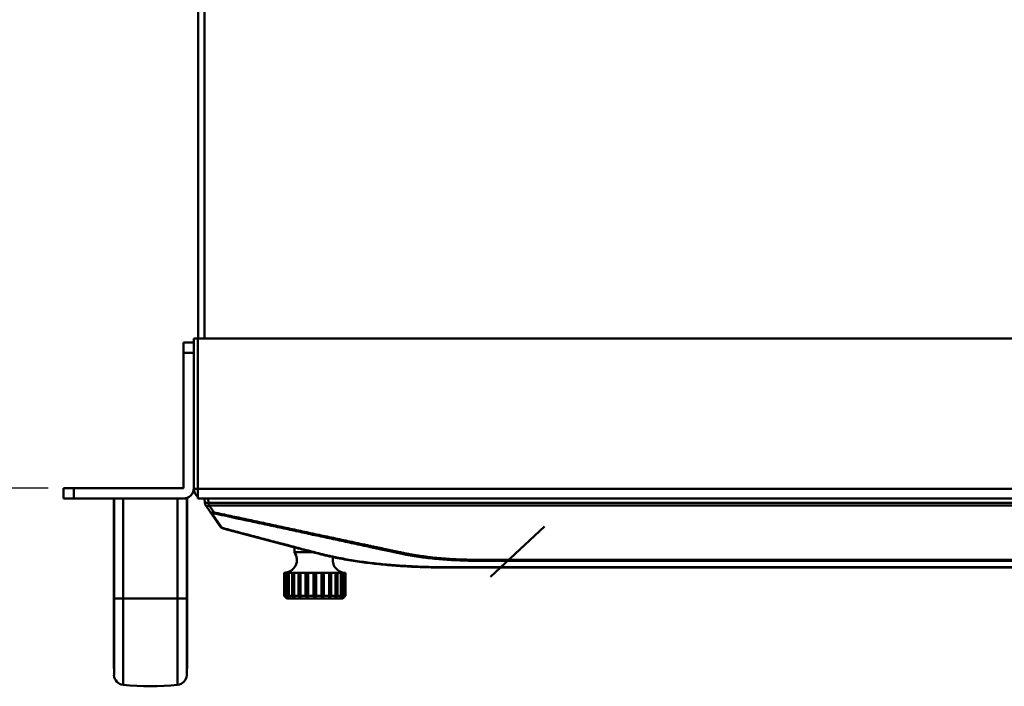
# Model space of a CAD drawing. Header units: millimetres. Extents: x 6596 to 7860, y -415 to 716.
# Tile 11 of 56: x 7026 to 7219, y -171 to -40. Entities that reach past the tile are written whole.
import ezdxf

# ---------------------------------------------------------------- set-up
doc = ezdxf.new("R2010")
doc.units = ezdxf.units.MM
doc.header["$LTSCALE"] = 81.675
doc.header["$PDMODE"] = 3
doc.header["$PDSIZE"] = 8
doc.layers.get('0').update_dxf_attribs({"linetype": 'CONTINUOUS'})
doc.layers.get('Defpoints').update_dxf_attribs({"linetype": 'CONTINUOUS'})
doc.layers.add('标注', color=4, linetype='CONTINUOUS', lineweight=13)
doc.layers.add('标注 @ 1', color=4, linetype='CONTINUOUS', lineweight=13)
doc.styles.get("Standard").update_dxf_attribs({"font": 'simfang_0.ttf'})
doc.dimstyles.new('18', dxfattribs={"dimscale": 0, "dimtxt": 18, "dimasz": 20, "dimexe": 2, "dimexo": 3, "dimgap": 3, "dimtad": 1, "dimtoh": 1, "dimdec": 1, "dimdsep": 46, "dimtxsty": 'Standard', "dimcen": 2.5, "dimclrd": 256, "dimclre": 4, "dimclrt": 256, "dimadec": 0, "dimazin": 0, "dimtfac": 1, "dimtdec": 1, "dimtmove": 0, "dimatfit": 3, "dimfxl": 5, "dimlwd": 25, "dimlwe": 25, "dimarcsym": 1})

# ---------------------------------------------------------------- blocks, each defined once
blk = doc.blocks.new('*D98')
at = {"layer": 'Defpoints', "color": 0, "transparency": 16777216}
for p in [(6991.2, 320.12), (7062.22, 320.12), (7034.87, -131.88)]:
    blk.add_point(p, dxfattribs=at)
at = {"layer": '标注', "color": 4, "linetype": 'Continuous', "lineweight": 25, "transparency": 16777216}
for p, q in [((7059.22, 320.12), (6989.2, 320.12)), ((7031.87, -131.88), (6989.2, -131.88))]:
    blk.add_line(p, q, dxfattribs=at)
at = {"layer": '标注', "linetype": 'Continuous', "lineweight": 25, "transparency": 16777216}
blk.add_line((6991.2, -111.88), (6991.2, 300.12), dxfattribs=at)
at = {"layer": '标注', "transparency": 16777216}
for points in [[(6987.86, 300.12), (6994.53, 300.12), (6991.2, 320.12)], [(6987.86, -111.88), (6994.53, -111.88), (6991.2, -131.88)]]:
    blk.add_solid(points, dxfattribs=at)
at = {"layer": '标注', "transparency": 16777216, "insert": (6979.09, 72.31), "char_height": 18, "attachment_point": 5, "rotation": 90}
blk.add_mtext('452', dxfattribs=at)

msp = doc.modelspace()

# ---------------------------------------------------------------- linework, layer by layer
at = {"linetype": 'Continuous', "lineweight": 50}
for p, q in [((7061.22, -102.58), (7061.22, 319.12)), ((7062.42, 318.92), (7062.42, -102.58)), ((7058.37, -131.78), (7058.37, -103.38)), ((7060.37, -103.38), (7058.37, -103.38)), ((7060.37, -131.78), (7060.37, -102.58)), ((7060.37, -102.58), (7491.67, -102.58)), ((7061.17, -133.88), (7061.17, -102.58)), ((7060.37, -105.38), (7058.37, -105.38)), ((7034.87, -131.88), (7034.87, -133.88)), ((7034.87, -131.88), (7058.27, -131.88)), ((7036.87, -131.88), (7036.87, -133.88)), ((7060.37, -131.98), (7491.67, -131.98)), ((7034.87, -133.88), (7058.27, -133.88)), ((7044.69, -133.88), (7044.69, -163.36)), ((7044.76, -168.4), (7044.76, -133.88)), ((7046.54, -170.28), (7046.54, -133.88)), ((7057.2, -170.28), (7057.2, -133.88)), ((7058.44, -133.88), (7059.05, -133.88)), ((7058.98, -153.38), (7058.98, -133.88)), ((7059.05, -133.88), (7059.05, -163.36)), ((7061.17, -133.88), (7490.87, -133.88)), ((7062.47, -133.88), (7062.5, -134.71)), ((7063.18, -133.88), (7063.21, -134.71)), ((7488.83, -134.71), (7063.21, -134.71)), ((7062.68, -135.25), (7065.54, -139.33)), ((7063.39, -135.25), (7064.32, -136.58)), ((7488.65, -135.25), (7063.39, -135.25)), ((7065.8, -139.47), (7064.01, -136.9)), ((7066.1, -139.73), (7067.02, -139.97)), ((7079.87, -143.38), (7067.02, -139.97)), ((7128.91, -139.33), (7118.36, -149.17)), ((7080.02, -143.42), (7080.02, -144.38)), ((7080.02, -143.42), (7080.02, -144.38)), ((7083.64, -144.38), (7080.02, -144.38)), ((7083.64, -144.38), (7080.02, -144.38)), ((7122.4, -147.38), (7122.2, -147.38)), ((7090.02, -148.38), (7078.02, -148.38)), ((7090.02, -148.38), (7078.02, -148.38)), ((7078.02, -148.38), (7078.02, -148.6)), ((7078.02, -148.6), (7078.02, -148.6)), ((7078.02, -148.6), (7078.02, -152.88)), ((7078.29, -148.6), (7078.16, -148.6)), ((7078.16, -148.6), (7078.16, -152.88)), ((7078.29, -148.6), (7078.29, -152.88)), ((7078.95, -148.6), (7078.7, -148.6)), ((7078.7, -148.6), (7078.7, -152.88)), ((7078.95, -148.6), (7078.95, -152.88)), ((7079.96, -148.6), (7079.6, -148.6)), ((7079.6, -148.6), (7079.6, -152.88)), ((7079.92, -153.16), (7079.92, -148.6)), ((7079.96, -148.6), (7079.96, -152.88)), ((7081.24, -148.6), (7080.81, -148.6)), ((7080.81, -148.6), (7080.81, -152.88)), ((7081.09, -153.16), (7081.09, -148.6)), ((7081.24, -148.6), (7081.24, -153.16)), ((7082.71, -148.6), (7082.23, -148.6)), ((7082.23, -148.6), (7082.23, -152.88)), ((7082.46, -153.16), (7082.46, -148.6)), ((7082.62, -153.16), (7082.62, -148.6)), ((7082.71, -148.6), (7082.71, -152.88)), ((7084.27, -148.6), (7083.77, -148.6)), ((7083.77, -148.6), (7083.77, -152.88)), ((7083.93, -153.16), (7083.93, -148.6)), ((7084.11, -153.16), (7084.11, -148.6)), ((7084.27, -148.6), (7084.27, -152.88)), ((7085.81, -148.6), (7085.33, -148.6)), ((7085.33, -148.6), (7085.33, -152.88)), ((7085.41, -153.16), (7085.41, -148.6)), ((7085.58, -153.16), (7085.58, -148.6)), ((7085.81, -148.6), (7085.81, -152.88)), ((7087.23, -148.6), (7086.8, -148.6)), ((7086.8, -148.6), (7086.8, -153.16)), ((7086.95, -153.16), (7086.95, -148.6)), ((7087.23, -148.6), (7087.23, -152.88)), ((7088.43, -148.6), (7088.08, -148.6)), ((7088.08, -148.6), (7088.08, -152.88)), ((7088.12, -153.16), (7088.12, -148.6)), ((7088.43, -148.6), (7088.43, -152.88)), ((7089.34, -148.6), (7089.09, -148.6)), ((7089.09, -148.6), (7089.09, -152.88)), ((7089.34, -148.6), (7089.34, -152.88)), ((7089.87, -148.6), (7089.74, -148.6)), ((7089.74, -148.6), (7089.74, -152.88)), ((7089.87, -148.6), (7089.87, -152.88)), ((7090.02, -148.6), (7090.01, -148.6)), ((7090.01, -148.6), (7090.01, -152.88)), ((7090.02, -148.38), (7090.02, -148.6)), ((7044.69, -153.38), (7044.69, -154.67)), ((7044.69, -153.38), (7059.05, -153.38)), ((7058.98, -163.38), (7058.98, -153.38)), ((7059.05, -154.67), (7059.05, -153.38)), ((7078.16, -152.88), (7078.02, -152.88)), ((7078.16, -152.88), (7078.32, -153.02)), ((7078.16, -152.88), (7078.23, -152.94)), ((7078.23, -152.94), (7078.32, -153.02)), ((7078.7, -152.88), (7078.29, -152.88)), ((7078.36, -153.22), (7078.33, -153.19)), ((7078.52, -153.38), (7078.36, -153.22)), ((7078.48, -153.16), (7078.48, -153.11)), ((7089.52, -153.38), (7078.52, -153.38)), ((7078.84, -153), (7078.87, -153.02)), ((7079.6, -152.88), (7078.95, -152.88)), ((7079.03, -153.16), (7079.03, -153.01)), ((7079.13, -153.2), (7079.12, -153.16)), ((7080.81, -152.88), (7079.96, -152.88)), ((7080.04, -153.19), (7080.04, -153.16)), ((7082.23, -152.88), (7081.24, -152.88)), ((7083.77, -152.88), (7082.71, -152.88)), ((7085.33, -152.88), (7084.27, -152.88)), ((7086.8, -152.88), (7085.81, -152.88)), ((7088.08, -152.88), (7087.23, -152.88)), ((7088, -153.16), (7087.99, -153.19)), ((7088.07, -153.2), (7088.12, -153.16)), ((7089.09, -152.88), (7088.43, -152.88)), ((7088.92, -153.16), (7088.91, -153.2)), ((7088.96, -153.2), (7089.01, -153.16)), ((7089.01, -153.16), (7089.01, -153.01)), ((7089.17, -153.02), (7089.2, -153)), ((7089.74, -152.88), (7089.34, -152.88)), ((7089.52, -153.38), (7089.68, -153.22)), ((7089.53, -153.19), (7089.56, -153.16)), ((7089.56, -153.16), (7089.56, -153.11)), ((7089.7, -153.19), (7089.68, -153.22)), ((7089.72, -153.02), (7089.87, -152.88)), ((7089.72, -153.02), (7089.8, -152.94)), ((7089.8, -152.94), (7089.87, -152.88)), ((7090.01, -152.88), (7089.87, -152.88)), ((7044.69, -154.67), (7044.69, -154.81)), ((7044.69, -154.81), (7044.69, -157.24)), ((7059.05, -154.81), (7059.05, -154.67)), ((7059.05, -157.24), (7059.05, -154.81)), ((7044.69, -158.73), (7044.69, -158.85)), ((7044.69, -158.85), (7044.69, -160.9)), ((7059.05, -158.85), (7059.05, -158.73)), ((7059.05, -160.9), (7059.05, -158.85)), ((7044.69, -160.9), (7044.69, -162.22)), ((7057.2, -161.48), (7057.2, -161.34)), ((7059.05, -162.22), (7059.05, -160.9)), ((7044.69, -162.22), (7044.69, -163.36)), ((7044.69, -163.36), (7044.69, -165.89)), ((7044.69, -163.36), (7044.69, -163.93)), ((7058.98, -165.92), (7058.98, -163.36)), ((7059.05, -163.36), (7059.05, -162.22)), ((7059.05, -163.93), (7059.05, -163.36)), ((7059.05, -165.89), (7059.05, -163.36)), ((7044.69, -163.93), (7044.69, -164.88)), ((7044.69, -164.88), (7044.69, -165.54)), ((7044.69, -165.54), (7044.69, -165.8)), ((7059.05, -164.88), (7059.05, -163.93)), ((7059.05, -165.54), (7059.05, -164.88)), ((7059.05, -165.8), (7059.05, -165.54)), ((7044.69, -165.8), (7044.69, -165.89)), ((7044.76, -168.4), (7044.69, -165.89)), ((7044.76, -168.4), (7044.69, -165.89)), ((7058.98, -168.4), (7058.98, -165.89)), ((7059.05, -165.89), (7058.98, -168.4)), ((7059.05, -165.89), (7058.98, -168.4)), ((7059.05, -165.89), (7059.05, -165.8))]:
    msp.add_line(p, q, dxfattribs=at)
for points in [[(7057.2, -156.35), (7057.2, -154.78), (7057.2, -153.38)], [(7058.98, -163.36), (7058.98, -163.05), (7058.98, -161.64), (7058.98, -160.2), (7058.98, -158.75), (7058.98, -157.31), (7058.98, -155.89), (7058.98, -154.56), (7058.98, -153.38)], [(7046.54, -161.47), (7046.54, -160.06), (7046.54, -158.71), (7046.54, -157.44), (7046.54, -156.28), (7046.54, -155.22), (7046.54, -154.26)], [(7057.2, -161.34), (7057.2, -159.68), (7057.2, -156.35)]]:
    msp.add_lwpolyline(points, dxfattribs=at)
for centre, radius, start, end in [((7058.27, -131.78), 2.1, 270, 0), ((7058.27, -131.78), 0.1, 270, 0), ((7062.27, -131.98), 1.9, 180, 233.8564), ((7063.5, -134.67), 1, 182, 215), ((7064.2, -134.67), 1, 182, 215), ((7066.36, -138.76), 1, 215, 255.1462), ((7078.02, -145.88), 2.5, 270, 36.8699), ((7078.02, -145.88), 2.5, 270, 36.8699), ((7090.02, -145.88), 2.5, 167.2411, 270), ((7090.02, -145.88), 2.5, 167.2411, 270), ((7120.09, -111.76), 58.82, 224.342, 224.5396), ((7116.69, -115.11), 54.05, 224.5395, 224.7521), ((7119.53, -119.98), 52.75, 218.5838, 218.9845), ((7066.89, -164.49), 16.08, 44.6231, 44.7535), ((7117.03, -110.53), 57.48, 227.6632, 227.8748), ((7121.35, -104.75), 64.31, 228.4546, 228.6216), ((7117.73, -108.86), 58.83, 228.6503, 228.8611), ((7125.77, -126.46), 53.76, 209.4293, 209.7818), ((7121.45, -107.26), 61.91, 227.4658, 227.7081), ((7118.12, -110.93), 56.95, 227.7092, 227.8754), ((7154.16, -131.21), 77.3, 196.2789, 196.501), ((7121.11, -113.5), 56.35, 224.3376, 224.7478), ((7123.46, -119.98), 52.75, 218.5838, 218.9845), ((7008.51, -131.21), 77.3, 343.499, 343.7211), ((7130.59, -126.46), 53.76, 209.4293, 209.7818), ((7037.45, -126.46), 53.76, 330.2182, 330.5707), ((7159.53, -131.21), 77.3, 196.2789, 196.501), ((7044.58, -119.98), 52.75, 321.0155, 321.4162), ((7046.93, -113.5), 56.35, 315.2522, 315.6624), ((7013.88, -131.21), 77.3, 343.499, 343.7211), ((7049.92, -110.93), 56.95, 312.1246, 312.2908), ((7046.58, -107.26), 61.91, 312.2919, 312.5342), ((7042.26, -126.46), 53.76, 330.2182, 330.5707), ((7050.3, -108.86), 58.83, 311.1389, 311.3497), ((7046.69, -104.75), 64.31, 311.3784, 311.5454), ((7048.51, -119.98), 52.75, 321.0155, 321.4162), ((7051, -110.53), 57.48, 312.1252, 312.3368), ((7101.15, -164.49), 16.08, 135.2465, 135.377), ((7051.35, -115.11), 54.05, 315.2479, 315.4605), ((7047.94, -111.76), 58.82, 315.4604, 315.658), ((7046.75, -168.3), 2, 182.8887, 263.8819), ((7056.98, -168.3), 2, 276.1181, 357.1113), ((7051.87, -120.57), 50, 263.8819, 276.1181)]:
    msp.add_arc(centre, radius, start, end, dxfattribs=at)
for points, knots in [([(7063.21, -134.71), (7063.15, -134.71), (7063.06, -134.71), (7062.94, -134.72), (7062.86, -134.72), (7062.8, -134.72), (7062.75, -134.72), (7062.71, -134.72), (7062.66, -134.72), (7062.63, -134.72), (7062.59, -134.72), (7062.56, -134.72), (7062.54, -134.72), (7062.53, -134.71), (7062.52, -134.71), (7062.51, -134.71), (7062.5, -134.71), (7062.5, -134.71), (7062.5, -134.71), (7062.5, -134.71), (7062.5, -134.71)], [0, 0, 0, 0, 0.223951, 0.410493, 0.493173, 0.569686, 0.640417, 0.705553, 0.765187, 0.819231, 0.867505, 0.909631, 0.94507, 0.95998, 0.972837, 0.983486, 0.991688, 0.9948, 0.997209, 1, 1, 1, 1]), ([(7063.39, -135.25), (7063.34, -135.27), (7063.27, -135.3), (7063.15, -135.33), (7063.05, -135.35), (7062.95, -135.36), (7062.87, -135.36), (7062.81, -135.34), (7062.76, -135.32), (7062.73, -135.3), (7062.7, -135.28), (7062.69, -135.26), (7062.68, -135.25)], [0, 0, 0, 0, 0.17915, 0.334733, 0.472264, 0.595168, 0.706045, 0.807501, 0.855843, 0.90337, 0.950991, 1, 1, 1, 1]), ([(7063.74, -136.76), (7063.73, -136.75), (7063.72, -136.74), (7063.71, -136.71), (7063.71, -136.7), (7063.72, -136.68), (7063.73, -136.66), (7063.74, -136.65), (7063.77, -136.63), (7063.81, -136.62), (7063.86, -136.61), (7063.93, -136.59), (7064.01, -136.59), (7064.09, -136.58), (7064.2, -136.58), (7064.27, -136.58), (7064.32, -136.58)], [0, 0, 0, 0, 0.055446, 0.080194, 0.103431, 0.126342, 0.151175, 0.181358, 0.221307, 0.276398, 0.353127, 0.45587, 0.573384, 0.688732, 0.798144, 1, 1, 1, 1]), ([(7064.32, -136.58), (7064.31, -136.6), (7064.3, -136.64), (7064.28, -136.69), (7064.26, -136.74), (7064.25, -136.76), (7064.24, -136.77)], [0, 0, 0, 0, 0.319392, 0.591479, 0.818511, 1, 1, 1, 1]), ([(7064.32, -136.58), (7065.39, -136.81), (7067.54, -137.27), (7070.76, -137.96), (7073.98, -138.65), (7077.2, -139.34), (7080.42, -140.03), (7083.11, -140.61), (7085.25, -141.07), (7086.86, -141.41), (7088.47, -141.76), (7090.08, -142.1), (7091.7, -142.45), (7093.04, -142.74), (7094.11, -142.97), (7094.92, -143.14), (7095.72, -143.31), (7096.53, -143.48), (7097.33, -143.65), (7098.14, -143.83), (7098.81, -143.97), (7099.35, -144.09), (7099.88, -144.2), (7100.42, -144.32), (7100.96, -144.43), (7101.36, -144.52), (7101.76, -144.6), (7102.17, -144.68), (7102.57, -144.75), (7103.12, -144.85), (7103.8, -144.97), (7104.61, -145.09), (7105.43, -145.2), (7106.53, -145.34), (7107.91, -145.49), (7109.56, -145.62), (7111.22, -145.72), (7112.89, -145.8), (7114.27, -145.84), (7115.38, -145.86), (7116.49, -145.87), (7117.88, -145.88), (7119.27, -145.88), (7120.38, -145.87), (7121.49, -145.87), (7122.87, -145.87), (7124.54, -145.87), (7126.2, -145.87), (7127.87, -145.87), (7129.53, -145.87), (7131.2, -145.87), (7133.42, -145.87), (7136.19, -145.87), (7139.52, -145.87), (7142.85, -145.87), (7146.18, -145.87), (7150.62, -145.87), (7156.17, -145.87), (7162.82, -145.87), (7169.48, -145.87), (7176.14, -145.87), (7182.8, -145.87), (7189.46, -145.87), (7198.34, -145.87), (7209.43, -145.87), (7222.75, -145.87), (7236.07, -145.87), (7249.38, -145.87), (7262.7, -145.87), (7271.58, -145.87), (7276.02, -145.87)], [0, 0, 0, 0, 0.015492, 0.030984, 0.046476, 0.061968, 0.077459, 0.092951, 0.100697, 0.108443, 0.116189, 0.123935, 0.131681, 0.139427, 0.1433, 0.147173, 0.151046, 0.154919, 0.158793, 0.162666, 0.166539, 0.168476, 0.170412, 0.174285, 0.176222, 0.178159, 0.180097, 0.182037, 0.183978, 0.185921, 0.189809, 0.193702, 0.197598, 0.201498, 0.209305, 0.217121, 0.224942, 0.232767, 0.240595, 0.244509, 0.248423, 0.256252, 0.264081, 0.267995, 0.27191, 0.279739, 0.287568, 0.295397, 0.303226, 0.311054, 0.318883, 0.326712, 0.34237, 0.358028, 0.373686, 0.389344, 0.405002, 0.436317, 0.467633, 0.498949, 0.530264, 0.56158, 0.592896, 0.624212, 0.686843, 0.749474, 0.812106, 0.874737, 0.937369, 1, 1, 1, 1]), ([(7063.74, -136.76), (7063.75, -136.77), (7063.76, -136.79), (7063.8, -136.83), (7063.85, -136.87), (7063.93, -136.89), (7063.98, -136.9), (7064.01, -136.9)], [0, 0, 0, 0, 0.126871, 0.249597, 0.490285, 0.735976, 1, 1, 1, 1]), ([(7064.01, -136.9), (7064, -136.89), (7064, -136.87), (7064, -136.85), (7064, -136.83), (7064.01, -136.82), (7064.02, -136.8), (7064.04, -136.79), (7064.05, -136.79), (7064.06, -136.78), (7064.07, -136.78), (7064.08, -136.78), (7064.09, -136.78), (7064.1, -136.78), (7064.11, -136.78), (7064.11, -136.78), (7064.11, -136.78), (7064.12, -136.78), (7064.12, -136.78), (7064.12, -136.77), (7064.13, -136.77), (7064.15, -136.77), (7064.17, -136.77), (7064.2, -136.77), (7064.22, -136.77), (7064.24, -136.77)], [0, 0, 0, 0, 0.114483, 0.167571, 0.219138, 0.271061, 0.325916, 0.386335, 0.419184, 0.45347, 0.488649, 0.523622, 0.556135, 0.583648, 0.604255, 0.617045, 0.621845, 0.626742, 0.632518, 0.639563, 0.686584, 0.723273, 0.767671, 0.875192, 1, 1, 1, 1]), ([(7064.24, -136.77), (7066.39, -137.23), (7069.61, -137.93), (7073.9, -138.85), (7076.59, -139.43), (7078.74, -139.89), (7080.35, -140.24), (7081.96, -140.59), (7083.57, -140.94), (7085.18, -141.28), (7086.79, -141.63), (7088.4, -141.97), (7090.01, -142.32), (7091.62, -142.67), (7093.23, -143.01), (7094.58, -143.3), (7095.65, -143.53), (7096.46, -143.7), (7097.26, -143.87), (7098.07, -144.04), (7098.87, -144.21), (7099.68, -144.38), (7100.49, -144.56), (7101.29, -144.73), (7102.1, -144.89), (7102.91, -145.04), (7103.73, -145.17), (7104.55, -145.29), (7105.37, -145.41), (7106.47, -145.54), (7107.84, -145.69), (7109.5, -145.82), (7111.16, -145.92), (7112.82, -145.99), (7114.21, -146.03), (7115.32, -146.05), (7116.43, -146.07), (7117.82, -146.07), (7119.21, -146.07), (7120.32, -146.07), (7121.43, -146.07), (7122.81, -146.07), (7124.48, -146.07), (7126.14, -146.07), (7127.81, -146.07), (7130.03, -146.07), (7132.81, -146.07), (7136.14, -146.07), (7139.47, -146.07), (7142.8, -146.07), (7146.13, -146.07), (7150.57, -146.07), (7156.12, -146.07), (7162.78, -146.07), (7169.44, -146.07), (7176.1, -146.07), (7182.76, -146.07), (7189.42, -146.07), (7198.31, -146.07), (7209.41, -146.07), (7222.73, -146.07), (7236.05, -146.07), (7249.37, -146.07), (7262.7, -146.07), (7271.58, -146.07), (7276.02, -146.07)], [0, 0, 0, 0, 0.030987, 0.04648, 0.061974, 0.069721, 0.077468, 0.085215, 0.092962, 0.100709, 0.108455, 0.116202, 0.123949, 0.131695, 0.13944, 0.147186, 0.151058, 0.154931, 0.158804, 0.162677, 0.166549, 0.170421, 0.174293, 0.178167, 0.182044, 0.185927, 0.189814, 0.193707, 0.197603, 0.201502, 0.209309, 0.217124, 0.224945, 0.232769, 0.240597, 0.244511, 0.248425, 0.256254, 0.264083, 0.267997, 0.271912, 0.279741, 0.287569, 0.295398, 0.303227, 0.311056, 0.326714, 0.342372, 0.35803, 0.373687, 0.389345, 0.405003, 0.436319, 0.467634, 0.49895, 0.530266, 0.561581, 0.592897, 0.624212, 0.686844, 0.749475, 0.812106, 0.874737, 0.937369, 1, 1, 1, 1]), ([(7065.54, -139.33), (7065.55, -139.34), (7065.56, -139.36), (7065.6, -139.4), (7065.65, -139.43), (7065.72, -139.46), (7065.77, -139.47), (7065.8, -139.47)], [0, 0, 0, 0, 0.126212, 0.248666, 0.489494, 0.73572, 1, 1, 1, 1]), ([(7066.16, -139.68), (7066.16, -139.68), (7066.15, -139.68), (7066.13, -139.67), (7066.1, -139.67), (7066.06, -139.65), (7066.02, -139.63), (7065.96, -139.61), (7065.92, -139.57), (7065.86, -139.53), (7065.82, -139.5), (7065.8, -139.47)], [0, 0, 0, 0, 0.032995, 0.082536, 0.143925, 0.212516, 0.356435, 0.498579, 0.634274, 0.762757, 1, 1, 1, 1]), ([(7066.1, -139.73), (7066.1, -139.73), (7066.11, -139.73), (7066.11, -139.72), (7066.12, -139.72), (7066.13, -139.71), (7066.15, -139.7), (7066.16, -139.69), (7066.16, -139.68)], [0, 0, 0, 0, 0.075459, 0.157686, 0.252305, 0.362862, 0.639581, 1, 1, 1, 1]), ([(7276.02, -147.38), (7262.27, -147.38), (7241.64, -147.38), (7214.14, -147.38), (7193.52, -147.38), (7172.89, -147.38), (7155.71, -147.38), (7141.96, -147.38), (7133.36, -147.38), (7126.49, -147.38), (7121.33, -147.38), (7117.03, -147.38), (7113.6, -147.38), (7111.31, -147.38), (7109.32, -147.37), (7107.05, -147.34), (7104.21, -147.26), (7100.8, -147.09), (7097.4, -146.82), (7094.02, -146.43), (7090.65, -145.93), (7087.87, -145.4), (7085.66, -144.9), (7084.09, -144.5), (7082.58, -144.1), (7080.66, -143.59), (7078.27, -142.95), (7075.39, -142.19), (7071.56, -141.17), (7068.46, -140.35), (7066.32, -139.78), (7066.1, -139.73)], [0, 0, 0, 0, 0.195712, 0.293567, 0.391423, 0.489279, 0.587135, 0.636062, 0.68499, 0.709454, 0.733918, 0.758382, 0.770614, 0.782846, 0.790921, 0.798997, 0.815147, 0.831298, 0.847448, 0.863599, 0.879749, 0.8959, 0.903975, 0.91205, 0.919106, 0.926163, 0.940275, 0.954387, 0.968499, 0.996723, 1, 1, 1, 1]), ([(7276.02, -147.32), (7267.23, -147.32), (7249.66, -147.32), (7223.3, -147.32), (7201.33, -147.32), (7183.75, -147.32), (7172.77, -147.32), (7163.98, -147.32), (7157.39, -147.32), (7150.8, -147.32), (7144.21, -147.32), (7138.72, -147.32), (7134.33, -147.32), (7131.03, -147.32), (7127.74, -147.32), (7124.99, -147.32), (7122.79, -147.32), (7121.15, -147.32), (7119.5, -147.32), (7117.85, -147.32), (7116.2, -147.32), (7114.56, -147.32), (7112.91, -147.32), (7111.26, -147.32), (7109.61, -147.31), (7107.97, -147.29), (7106.32, -147.26), (7104.67, -147.2), (7103.03, -147.13), (7101.38, -147.03), (7099.74, -146.92), (7098.1, -146.78), (7096.46, -146.62), (7094.28, -146.37), (7092.11, -146.07), (7089.95, -145.7), (7088.61, -145.45), (7087.53, -145.23), (7086.73, -145.05), (7085.93, -144.87), (7085.13, -144.68), (7084.34, -144.47), (7083.55, -144.27), (7082.76, -144.06), (7081.7, -143.78), (7080.64, -143.5), (7079.59, -143.22), (7078.8, -143.01), (7078.01, -142.8), (7076.95, -142.53), (7075.63, -142.18), (7074.05, -141.76), (7071.95, -141.21), (7069.32, -140.51), (7067.21, -139.96), (7066.16, -139.68)], [0, 0, 0, 0, 0.125113, 0.250225, 0.375338, 0.437894, 0.50045, 0.531728, 0.563006, 0.594285, 0.625563, 0.656841, 0.67248, 0.688119, 0.703758, 0.719397, 0.727217, 0.735036, 0.742856, 0.750675, 0.758495, 0.766314, 0.774134, 0.781953, 0.789773, 0.797592, 0.805411, 0.813229, 0.821047, 0.828864, 0.836679, 0.844493, 0.852305, 0.860113, 0.875719, 0.883516, 0.891309, 0.895204, 0.899098, 0.902991, 0.906883, 0.910774, 0.914664, 0.918552, 0.92244, 0.930213, 0.934097, 0.937981, 0.941863, 0.945745, 0.953506, 0.961263, 0.969017, 0.984514, 1, 1, 1, 1]), ([(7119.91, -147.38), (7118.67, -147.38), (7116.56, -147.38), (7113.6, -147.38), (7111.31, -147.38), (7109.32, -147.37), (7107.05, -147.34), (7104.21, -147.26), (7100.8, -147.09), (7097.4, -146.82), (7094.02, -146.43), (7090.95, -145.98), (7089.03, -145.62), (7088.22, -145.46)], [0, 0, 0, 0, 0.117559, 0.198626, 0.279692, 0.33321, 0.386728, 0.493764, 0.600801, 0.707837, 0.814873, 0.921909, 1, 1, 1, 1]), ([(7078.48, -153.16), (7078.49, -153.17), (7078.51, -153.19), (7078.52, -153.2), (7078.55, -153.22), (7078.55, -153.21)], [0, 0, 0, 0, 0.384423, 0.718871, 1, 1, 1, 1]), ([(7078.55, -153.21), (7078.55, -153.2), (7078.54, -153.19), (7078.53, -153.17), (7078.52, -153.16)], [0, 0, 0, 0, 0.377966, 1, 1, 1, 1]), ([(7079.03, -153.16), (7079.04, -153.17), (7079.06, -153.19), (7079.09, -153.21), (7079.11, -153.21), (7079.12, -153.22), (7079.13, -153.21), (7079.13, -153.2), (7079.13, -153.2)], [0, 0, 0, 0, 0.345779, 0.657106, 0.779269, 0.866312, 0.930011, 1, 1, 1, 1]), ([(7079.03, -153.16), (7079.04, -153.17), (7079.06, -153.19), (7079.09, -153.21), (7079.11, -153.21), (7079.12, -153.22), (7079.13, -153.21), (7079.13, -153.2), (7079.13, -153.2)], [0, 0, 0, 0, 0.345779, 0.657106, 0.779269, 0.866312, 0.930011, 1, 1, 1, 1]), ([(7079.92, -153.16), (7079.93, -153.18), (7079.96, -153.2), (7080, -153.22), (7080.04, -153.22), (7080.04, -153.19), (7080.04, -153.19)], [0, 0, 0, 0, 0.322558, 0.62719, 0.833509, 1, 1, 1, 1]), ([(7081.09, -153.16), (7081.1, -153.18), (7081.12, -153.2), (7081.16, -153.21), (7081.19, -153.22), (7081.23, -153.21), (7081.24, -153.18), (7081.24, -153.16)], [0, 0, 0, 0, 0.296318, 0.451079, 0.594169, 0.811403, 1, 1, 1, 1]), ([(7082.46, -153.16), (7082.47, -153.18), (7082.5, -153.2), (7082.55, -153.22), (7082.6, -153.21), (7082.62, -153.18), (7082.62, -153.16)], [0, 0, 0, 0, 0.261368, 0.549043, 0.796892, 1, 1, 1, 1]), ([(7083.93, -153.16), (7083.94, -153.18), (7083.96, -153.2), (7084.02, -153.22), (7084.07, -153.2), (7084.1, -153.18), (7084.11, -153.16)], [0, 0, 0, 0, 0.229189, 0.500925, 0.771059, 1, 1, 1, 1]), ([(7085.41, -153.16), (7085.42, -153.18), (7085.44, -153.21), (7085.49, -153.22), (7085.54, -153.2), (7085.57, -153.18), (7085.58, -153.16)], [0, 0, 0, 0, 0.203334, 0.452791, 0.738942, 1, 1, 1, 1]), ([(7086.8, -153.16), (7086.8, -153.18), (7086.81, -153.21), (7086.85, -153.22), (7086.88, -153.21), (7086.91, -153.2), (7086.94, -153.18), (7086.95, -153.16)], [0, 0, 0, 0, 0.188832, 0.407559, 0.549488, 0.704116, 1, 1, 1, 1]), ([(7087.99, -153.19), (7087.99, -153.19), (7088, -153.21), (7088.02, -153.22), (7088.04, -153.21), (7088.06, -153.21), (7088.07, -153.2)], [0, 0, 0, 0, 0.193639, 0.389736, 0.655767, 1, 1, 1, 1]), ([(7088.91, -153.2), (7088.91, -153.21), (7088.91, -153.21), (7088.93, -153.22), (7088.94, -153.21), (7088.96, -153.2), (7088.96, -153.2)], [0, 0, 0, 0, 0.168124, 0.344999, 0.626146, 1, 1, 1, 1]), ([(7088.91, -153.2), (7088.91, -153.21), (7088.91, -153.21), (7088.93, -153.22), (7088.94, -153.21), (7088.96, -153.2), (7088.96, -153.2)], [0, 0, 0, 0, 0.168124, 0.344999, 0.626146, 1, 1, 1, 1]), ([(7089.51, -153.16), (7089.51, -153.17), (7089.5, -153.19), (7089.48, -153.2), (7089.48, -153.21)], [0, 0, 0, 0, 0.624918, 1, 1, 1, 1]), ([(7089.48, -153.21), (7089.48, -153.21), (7089.49, -153.22), (7089.49, -153.21), (7089.5, -153.21), (7089.51, -153.2), (7089.53, -153.19), (7089.53, -153.19)], [0, 0, 0, 0, 0.087113, 0.165083, 0.280372, 0.601509, 1, 1, 1, 1])]:
    msp.add_open_spline(points, degree=3, knots=knots, dxfattribs=at)

# ---------------------------------------------------------------- dimensions: what is measured, and where the dimension line sits
at = {"layer": '标注 @ 1'}
dim = msp.add_linear_dim(base=(6991.2, 320.12), p1=(7034.87, -131.88), p2=(7062.22, 320.12), angle=90, dimstyle='18', override={"dimscale": 1, "dimtix": 0, "dimtofl": 1, "dimtmove": 0, "dimatfit": 3}, dxfattribs=at)
dim.commit()
dim.dimension.update_dxf_attribs({"geometry": '*D98', "text_midpoint": (6991.2, 72.31), "dimtype": 160})

doc.saveas('drawing.dxf')
